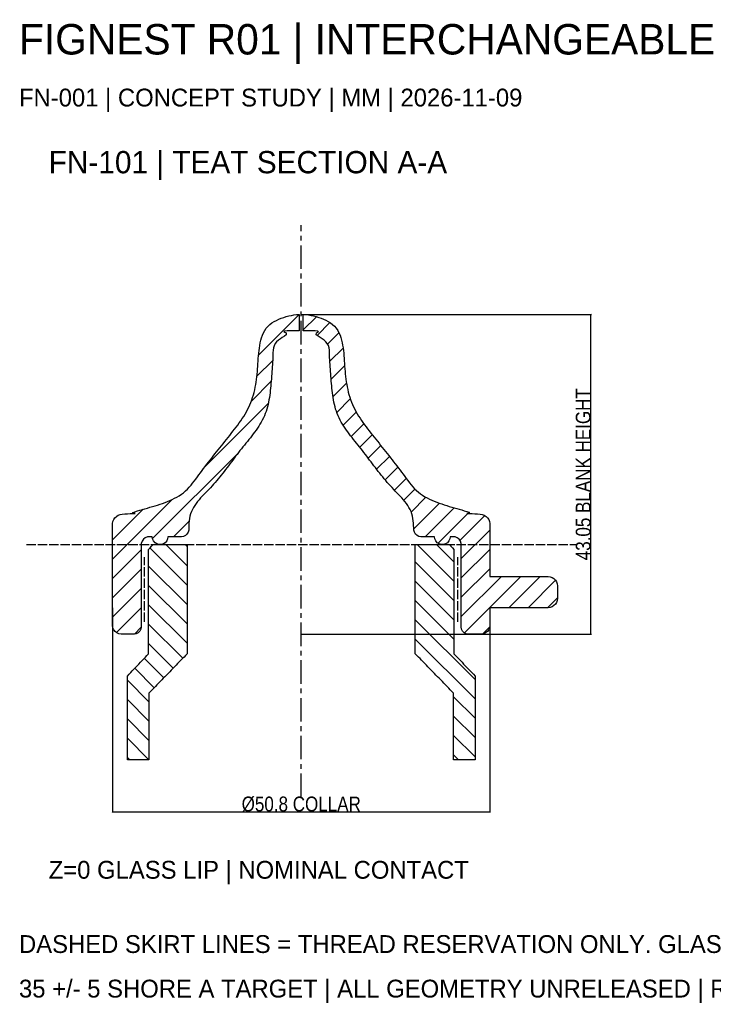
# Model space of a CAD drawing. Header units: millimetres. Extents: x -38 to 149, y -62 to 71.
# Tile 1 of 2: x -38 to 55, y -62 to 71. Entities that reach past the tile are written whole.
import ezdxf

# ---------------------------------------------------------------- set-up
doc = ezdxf.new("R2010")
doc.units = ezdxf.units.MM
doc.linetypes.add('CENTER', pattern=[5.08, 3.175, -0.635, 0.635, -0.635])
doc.linetypes.add('DASHED', pattern=[1.524, 1.27, -0.254])
for name, color, linetype in [('FN_CENTER', 8, 'Continuous'), ('FN_DATUM', 3, 'Continuous'), ('FN_DIMS', 7, 'Continuous'), ('FN_GLASS_REF', 4, 'Continuous'), ('FN_HATCH_GLASS', 4, 'Continuous'), ('FN_HATCH_RUBBER', 32, 'Continuous'), ('FN_NOTES', 7, 'Continuous'), ('FN_RUBBER', 32, 'Continuous'), ('FN_THREAD_HOLD', 6, 'Continuous')]:
    doc.layers.add(name, color=color, linetype=linetype)
doc.styles.add('OpenSansCondensed-Light', font='OpenSansCondensed-Light.ttf')
doc.dimstyles.new('EZ_M_25_H25_CM', dxfattribs={"dimtxt": 0.0625, "dimasz": 0.0625, "dimexe": 0.09375, "dimexo": 0.03125, "dimgap": 0.025, "dimtad": 1, "dimlfac": 100, "dimzin": 12, "dimdsep": 46, "dimtxsty": 'OpenSansCondensed-Light', "dimtsz": 0.03125, "dimcen": 2.5, "dimazin": 3, "dimtfac": 0.5, "dimtmove": 2, "dimatfit": 3})

msp = doc.modelspace()

# ---------------------------------------------------------------- hatches: boundary and pattern name
at = {"layer": 'FN_HATCH_GLASS'}
h = msp.add_hatch(dxfattribs=at)
h.set_pattern_fill('ANSI31', color=4, scale=0.58, angle=90)
h.paths.add_polyline_path([(-20.55, -0.65), (-20.35, -0.433), (-20.15, -0.217), (-19.95, 0), (-19.95, 0), (-19.643, 0), (-19.337, 0), (-19.03, 0), (-18.723, 0), (-18.417, 0), (-18.11, 0), (-17.803, 0), (-17.497, 0), (-17.19, 0), (-16.883, 0), (-16.577, 0), (-16.27, 0), (-15.963, 0), (-15.657, 0), (-15.35, 0), (-15.35, 0), (-15.35, -0.32), (-15.35, -0.639), (-15.35, -0.959), (-15.35, -1.278), (-15.35, -1.598), (-15.35, -1.917), (-15.35, -2.237), (-15.35, -2.557), (-15.35, -2.876), (-15.35, -3.196), (-15.35, -3.515), (-15.35, -3.835), (-15.35, -4.154), (-15.35, -4.474), (-15.35, -4.793), (-15.35, -5.113), (-15.35, -5.433), (-15.35, -5.752), (-15.35, -6.072), (-15.35, -6.391), (-15.35, -6.711), (-15.35, -7.03), (-15.35, -7.35), (-15.35, -7.67), (-15.35, -7.989), (-15.35, -8.309), (-15.35, -8.628), (-15.35, -8.948), (-15.35, -9.267), (-15.35, -9.587), (-15.35, -9.907), (-15.35, -10.226), (-15.35, -10.546), (-15.35, -10.865), (-15.35, -11.185), (-15.35, -11.504), (-15.35, -11.824), (-15.35, -12.143), (-15.35, -12.463), (-15.35, -12.783), (-15.35, -13.102), (-15.35, -13.422), (-15.35, -13.741), (-15.35, -14.061), (-15.35, -14.38), (-15.35, -14.7), (-15.35, -14.7), (-15.565, -14.921), (-15.779, -15.142), (-15.994, -15.363), (-16.208, -15.583), (-16.423, -15.804), (-16.637, -16.025), (-16.852, -16.246), (-17.067, -16.467), (-17.281, -16.688), (-17.496, -16.908), (-17.71, -17.129), (-17.925, -17.35), (-18.14, -17.571), (-18.354, -17.792), (-18.569, -18.013), (-18.783, -18.233), (-18.998, -18.454), (-19.213, -18.675), (-19.427, -18.896), (-19.642, -19.117), (-19.856, -19.338), (-20.071, -19.558), (-20.285, -19.779), (-20.5, -20), (-20.5, -20), (-20.5, -20.31), (-20.5, -20.621), (-20.5, -20.931), (-20.5, -21.241), (-20.5, -21.552), (-20.5, -21.862), (-20.5, -22.172), (-20.5, -22.483), (-20.5, -22.793), (-20.5, -23.103), (-20.5, -23.414), (-20.5, -23.724), (-20.5, -24.034), (-20.5, -24.345), (-20.5, -24.655), (-20.5, -24.966), (-20.5, -25.276), (-20.5, -25.586), (-20.5, -25.897), (-20.5, -26.207), (-20.5, -26.517), (-20.5, -26.828), (-20.5, -27.138), (-20.5, -27.448), (-20.5, -27.759), (-20.5, -28.069), (-20.5, -28.379), (-20.5, -28.69), (-20.5, -29), (-20.5, -29), (-20.79, -29), (-21.08, -29), (-21.37, -29), (-21.66, -29), (-21.95, -29), (-22.24, -29), (-22.53, -29), (-22.82, -29), (-23.11, -29), (-23.4, -29), (-23.4, -29), (-23.4, -28.686), (-23.4, -28.372), (-23.4, -28.058), (-23.4, -27.744), (-23.4, -27.431), (-23.4, -27.117), (-23.4, -26.803), (-23.4, -26.489), (-23.4, -26.175), (-23.4, -25.861), (-23.4, -25.547), (-23.4, -25.233), (-23.4, -24.919), (-23.4, -24.606), (-23.4, -24.292), (-23.4, -23.978), (-23.4, -23.664), (-23.4, -23.35), (-23.4, -23.036), (-23.4, -22.722), (-23.4, -22.408), (-23.4, -22.094), (-23.4, -21.781), (-23.4, -21.467), (-23.4, -21.153), (-23.4, -20.839), (-23.4, -20.525), (-23.4, -20.211), (-23.4, -19.897), (-23.4, -19.583), (-23.4, -19.269), (-23.4, -18.956), (-23.4, -18.642), (-23.4, -18.328), (-23.4, -18.014), (-23.4, -17.7), (-23.4, -17.7), (-23.181, -17.469), (-22.962, -17.238), (-22.742, -17.008), (-22.523, -16.777), (-22.304, -16.546), (-22.085, -16.315), (-21.865, -16.085), (-21.646, -15.854), (-21.427, -15.623), (-21.208, -15.392), (-20.988, -15.162), (-20.769, -14.931), (-20.55, -14.7), (-20.55, -14.7), (-20.55, -14.381), (-20.55, -14.061), (-20.55, -13.742), (-20.55, -13.423), (-20.55, -13.103), (-20.55, -12.784), (-20.55, -12.465), (-20.55, -12.145), (-20.55, -11.826), (-20.55, -11.507), (-20.55, -11.187), (-20.55, -10.868), (-20.55, -10.549), (-20.55, -10.23), (-20.55, -9.91), (-20.55, -9.591), (-20.55, -9.272), (-20.55, -8.952), (-20.55, -8.633), (-20.55, -8.314), (-20.55, -7.994), (-20.55, -7.675), (-20.55, -7.356), (-20.55, -7.036), (-20.55, -6.717), (-20.55, -6.398), (-20.55, -6.078), (-20.55, -5.759), (-20.55, -5.44), (-20.55, -5.12), (-20.55, -4.801), (-20.55, -4.482), (-20.55, -4.162), (-20.55, -3.843), (-20.55, -3.524), (-20.55, -3.205), (-20.55, -2.885), (-20.55, -2.566), (-20.55, -2.247), (-20.55, -1.927), (-20.55, -1.608), (-20.55, -1.289), (-20.55, -0.969), (-20.55, -0.65)])
h = msp.add_hatch(dxfattribs=at)
h.set_pattern_fill('ANSI31', color=4, scale=0.58, angle=90)
h.paths.add_polyline_path([(15.35, 0), (15.657, 0), (15.963, 0), (16.27, 0), (16.577, 0), (16.883, 0), (17.19, 0), (17.497, 0), (17.803, 0), (18.11, 0), (18.417, 0), (18.723, 0), (19.03, 0), (19.337, 0), (19.643, 0), (19.95, 0), (19.95, 0), (20.15, -0.217), (20.35, -0.433), (20.55, -0.65), (20.55, -0.65), (20.55, -0.969), (20.55, -1.289), (20.55, -1.608), (20.55, -1.927), (20.55, -2.247), (20.55, -2.566), (20.55, -2.885), (20.55, -3.205), (20.55, -3.524), (20.55, -3.843), (20.55, -4.162), (20.55, -4.482), (20.55, -4.801), (20.55, -5.12), (20.55, -5.44), (20.55, -5.759), (20.55, -6.078), (20.55, -6.398), (20.55, -6.717), (20.55, -7.036), (20.55, -7.356), (20.55, -7.675), (20.55, -7.994), (20.55, -8.314), (20.55, -8.633), (20.55, -8.952), (20.55, -9.272), (20.55, -9.591), (20.55, -9.91), (20.55, -10.23), (20.55, -10.549), (20.55, -10.868), (20.55, -11.187), (20.55, -11.507), (20.55, -11.826), (20.55, -12.145), (20.55, -12.465), (20.55, -12.784), (20.55, -13.103), (20.55, -13.423), (20.55, -13.742), (20.55, -14.061), (20.55, -14.381), (20.55, -14.7), (20.55, -14.7), (20.769, -14.931), (20.988, -15.162), (21.208, -15.392), (21.427, -15.623), (21.646, -15.854), (21.865, -16.085), (22.085, -16.315), (22.304, -16.546), (22.523, -16.777), (22.742, -17.008), (22.962, -17.238), (23.181, -17.469), (23.4, -17.7), (23.4, -17.7), (23.4, -18.014), (23.4, -18.328), (23.4, -18.642), (23.4, -18.956), (23.4, -19.269), (23.4, -19.583), (23.4, -19.897), (23.4, -20.211), (23.4, -20.525), (23.4, -20.839), (23.4, -21.153), (23.4, -21.467), (23.4, -21.781), (23.4, -22.094), (23.4, -22.408), (23.4, -22.722), (23.4, -23.036), (23.4, -23.35), (23.4, -23.664), (23.4, -23.978), (23.4, -24.292), (23.4, -24.606), (23.4, -24.919), (23.4, -25.233), (23.4, -25.547), (23.4, -25.861), (23.4, -26.175), (23.4, -26.489), (23.4, -26.803), (23.4, -27.117), (23.4, -27.431), (23.4, -27.744), (23.4, -28.058), (23.4, -28.372), (23.4, -28.686), (23.4, -29), (23.4, -29), (23.11, -29), (22.82, -29), (22.53, -29), (22.24, -29), (21.95, -29), (21.66, -29), (21.37, -29), (21.08, -29), (20.79, -29), (20.5, -29), (20.5, -29), (20.5, -28.69), (20.5, -28.379), (20.5, -28.069), (20.5, -27.759), (20.5, -27.448), (20.5, -27.138), (20.5, -26.828), (20.5, -26.517), (20.5, -26.207), (20.5, -25.897), (20.5, -25.586), (20.5, -25.276), (20.5, -24.966), (20.5, -24.655), (20.5, -24.345), (20.5, -24.034), (20.5, -23.724), (20.5, -23.414), (20.5, -23.103), (20.5, -22.793), (20.5, -22.483), (20.5, -22.172), (20.5, -21.862), (20.5, -21.552), (20.5, -21.241), (20.5, -20.931), (20.5, -20.621), (20.5, -20.31), (20.5, -20), (20.5, -20), (20.285, -19.779), (20.071, -19.558), (19.856, -19.338), (19.642, -19.117), (19.427, -18.896), (19.212, -18.675), (18.998, -18.454), (18.783, -18.233), (18.569, -18.013), (18.354, -17.792), (18.14, -17.571), (17.925, -17.35), (17.71, -17.129), (17.496, -16.908), (17.281, -16.688), (17.067, -16.467), (16.852, -16.246), (16.637, -16.025), (16.423, -15.804), (16.208, -15.583), (15.994, -15.363), (15.779, -15.142), (15.565, -14.921), (15.35, -14.7), (15.35, -14.7), (15.35, -14.38), (15.35, -14.061), (15.35, -13.741), (15.35, -13.422), (15.35, -13.102), (15.35, -12.783), (15.35, -12.463), (15.35, -12.143), (15.35, -11.824), (15.35, -11.504), (15.35, -11.185), (15.35, -10.865), (15.35, -10.546), (15.35, -10.226), (15.35, -9.907), (15.35, -9.587), (15.35, -9.267), (15.35, -8.948), (15.35, -8.628), (15.35, -8.309), (15.35, -7.989), (15.35, -7.67), (15.35, -7.35), (15.35, -7.03), (15.35, -6.711), (15.35, -6.391), (15.35, -6.072), (15.35, -5.752), (15.35, -5.433), (15.35, -5.113), (15.35, -4.793), (15.35, -4.474), (15.35, -4.154), (15.35, -3.835), (15.35, -3.515), (15.35, -3.196), (15.35, -2.876), (15.35, -2.557), (15.35, -2.237), (15.35, -1.917), (15.35, -1.598), (15.35, -1.278), (15.35, -0.959), (15.35, -0.639), (15.35, -0.32), (15.35, 0)])
at = {"layer": 'FN_HATCH_RUBBER'}
h = msp.add_hatch(dxfattribs=at)
h.set_pattern_fill('ANSI31', color=32, scale=0.58)
h.paths.add_polyline_path([(-24.1, 4.1), (-23.746, 4.121), (-23.392, 4.142), (-23.038, 4.163), (-22.686, 4.182), (-22.337, 4.205), (-22.511, 4.2), (-22.734, 4.295), (-22.404, 4.425), (-22.065, 4.53), (-21.726, 4.63), (-21.385, 4.727), (-21.044, 4.823), (-20.703, 4.92), (-20.363, 5.018), (-20.023, 5.118), (-19.684, 5.22), (-19.346, 5.324), (-19.009, 5.433), (-18.673, 5.546), (-18.34, 5.665), (-18.009, 5.792), (-17.682, 5.928), (-17.359, 6.074), (-17.042, 6.23), (-16.731, 6.399), (-16.427, 6.582), (-16.133, 6.778), (-15.849, 6.99), (-15.577, 7.217), (-15.318, 7.458), (-15.072, 7.713), (-14.84, 7.98), (-14.618, 8.256), (-14.404, 8.538), (-14.195, 8.824), (-13.987, 9.111), (-13.778, 9.396), (-13.566, 9.681), (-13.354, 9.964), (-13.14, 10.246), (-12.925, 10.527), (-12.709, 10.808), (-12.491, 11.087), (-12.274, 11.367), (-12.055, 11.645), (-11.836, 11.924), (-11.617, 12.201), (-11.397, 12.479), (-11.177, 12.756), (-10.956, 13.034), (-10.736, 13.311), (-10.515, 13.588), (-10.294, 13.865), (-10.074, 14.142), (-9.854, 14.419), (-9.633, 14.696), (-9.414, 14.974), (-9.195, 15.252), (-8.978, 15.532), (-8.763, 15.814), (-8.551, 16.098), (-8.343, 16.384), (-8.14, 16.674), (-7.942, 16.968), (-7.75, 17.265), (-7.565, 17.567), (-7.388, 17.874), (-7.22, 18.186), (-7.062, 18.502), (-6.915, 18.824), (-6.779, 19.151), (-6.655, 19.483), (-6.543, 19.819), (-6.441, 20.158), (-6.349, 20.5), (-6.266, 20.844), (-6.193, 21.191), (-6.127, 21.539), (-6.069, 21.888), (-6.018, 22.239), (-5.974, 22.59), (-5.935, 22.942), (-5.903, 23.294), (-5.874, 23.647), (-5.849, 24.001), (-5.825, 24.354), (-5.802, 24.707), (-5.777, 25.06), (-5.748, 25.413), (-5.716, 25.766), (-5.677, 26.118), (-5.632, 26.469), (-5.578, 26.819), (-5.513, 27.167), (-5.435, 27.513), (-5.341, 27.854), (-5.226, 28.189), (-5.088, 28.515), (-4.922, 28.828), (-4.725, 29.122), (-4.496, 29.391), (-4.236, 29.631), (-3.952, 29.844), (-3.652, 30.031), (-3.339, 30.196), (-3.017, 30.343), (-2.688, 30.474), (-2.354, 30.593), (-2.016, 30.699), (-1.674, 30.792), (-1.329, 30.869), (-0.98, 30.929), (-0.628, 30.971), (-0.275, 30.995), (-0.275, 30.995), (-0.275, 30.678), (-0.275, 30.362), (-0.275, 30.045), (-0.275, 29.729), (-0.275, 29.413), (-0.275, 29.096), (-0.275, 28.78), (-0.275, 28.78), (-0.595, 28.779), (-0.913, 28.778), (-1.236, 28.775), (-1.556, 28.771), (-1.892, 28.763), (-2.209, 28.746), (-2.329, 28.645), (-2.033, 28.51), (-2.02, 28.253), (-2.275, 28.059), (-2.545, 27.888), (-2.814, 27.716), (-3.074, 27.531), (-3.313, 27.319), (-3.51, 27.068), (-3.654, 26.784), (-3.745, 26.478), (-3.793, 26.163), (-3.812, 25.844), (-3.819, 25.525), (-3.828, 25.206), (-3.841, 24.887), (-3.857, 24.568), (-3.876, 24.25), (-3.897, 23.931), (-3.921, 23.613), (-3.946, 23.295), (-3.972, 22.977), (-3.999, 22.659), (-4.025, 22.34), (-4.051, 22.022), (-4.077, 21.704), (-4.105, 21.386), (-4.134, 21.068), (-4.167, 20.751), (-4.203, 20.434), (-4.244, 20.117), (-4.29, 19.801), (-4.343, 19.487), (-4.403, 19.173), (-4.471, 18.861), (-4.548, 18.552), (-4.635, 18.244), (-4.733, 17.941), (-4.843, 17.641), (-4.966, 17.346), (-5.099, 17.056), (-5.244, 16.772), (-5.397, 16.492), (-5.559, 16.217), (-5.728, 15.946), (-5.904, 15.68), (-6.086, 15.417), (-6.272, 15.158), (-6.462, 14.902), (-6.656, 14.648), (-6.852, 14.396), (-7.05, 14.146), (-7.25, 13.897), (-7.45, 13.648), (-7.65, 13.4), (-7.85, 13.151), (-8.049, 12.901), (-8.246, 12.65), (-8.442, 12.398), (-8.636, 12.145), (-8.829, 11.89), (-9.021, 11.636), (-9.213, 11.381), (-9.405, 11.126), (-9.597, 10.87), (-9.789, 10.616), (-9.982, 10.361), (-10.176, 10.108), (-10.371, 9.855), (-10.568, 9.604), (-10.767, 9.354), (-10.967, 9.106), (-11.17, 8.859), (-11.375, 8.615), (-11.583, 8.373), (-11.794, 8.133), (-12.008, 7.897), (-12.226, 7.663), (-12.446, 7.432), (-12.668, 7.202), (-12.89, 6.973), (-13.112, 6.744), (-13.331, 6.512), (-13.547, 6.276), (-13.757, 6.036), (-13.961, 5.791), (-14.155, 5.537), (-14.338, 5.276), (-14.506, 5.005), (-14.657, 4.723), (-14.787, 4.432), (-14.894, 4.131), (-14.977, 3.823), (-15.041, 3.51), (-15.087, 3.195), (-15.118, 2.877), (-15.137, 2.558), (-15.147, 2.239), (-15.15, 1.92), (-15.15, 1.92), (-15.234, 1.651), (-15.385, 1.414), (-15.593, 1.224), (-15.844, 1.095), (-16.119, 1.036), (-16.4, 1.05), (-16.4, 1.05), (-16.71, 1.05), (-17.02, 1.05), (-17.33, 1.05), (-17.64, 1.05), (-17.95, 1.05), (-17.95, 1.05), (-17.993, 0.754), (-18.117, 0.482), (-18.312, 0.256), (-18.564, 0.095), (-18.851, 0.011), (-19.149, 0.011), (-19.436, 0.095), (-19.688, 0.256), (-19.883, 0.482), (-20.007, 0.754), (-20.05, 1.05), (-20.05, 1.05), (-20.225, 1.05), (-20.4, 1.05), (-20.4, 1.05), (-20.711, 1.021), (-21.002, 0.905), (-21.248, 0.712), (-21.43, 0.458), (-21.534, 0.162), (-21.55, -0.15), (-21.55, -0.15), (-21.55, -0.463), (-21.55, -0.776), (-21.55, -1.089), (-21.55, -1.401), (-21.55, -1.714), (-21.55, -2.027), (-21.55, -2.34), (-21.55, -2.653), (-21.55, -2.966), (-21.55, -3.279), (-21.55, -3.591), (-21.55, -3.904), (-21.55, -4.217), (-21.55, -4.53), (-21.55, -4.843), (-21.55, -5.156), (-21.55, -5.469), (-21.55, -5.781), (-21.55, -6.094), (-21.55, -6.407), (-21.55, -6.72), (-21.55, -7.033), (-21.55, -7.346), (-21.55, -7.659), (-21.55, -7.971), (-21.55, -8.284), (-21.55, -8.597), (-21.55, -8.91), (-21.55, -9.223), (-21.55, -9.536), (-21.55, -9.849), (-21.55, -10.161), (-21.55, -10.474), (-21.55, -10.787), (-21.55, -11.1), (-21.55, -11.1), (-21.596, -11.394), (-21.731, -11.659), (-21.941, -11.869), (-22.206, -12.004), (-22.5, -12.05), (-22.5, -12.05), (-22.792, -12.05), (-23.083, -12.05), (-23.375, -12.05), (-23.667, -12.05), (-23.958, -12.05), (-24.25, -12.05), (-24.25, -12.05), (-24.548, -12.011), (-24.825, -11.896), (-25.063, -11.713), (-25.246, -11.475), (-25.361, -11.198), (-25.4, -10.9), (-25.4, -10.9), (-25.4, -10.587), (-25.4, -10.274), (-25.4, -9.962), (-25.4, -9.649), (-25.4, -9.336), (-25.4, -9.023), (-25.4, -8.71), (-25.4, -8.398), (-25.4, -8.085), (-25.4, -7.772), (-25.4, -7.459), (-25.4, -7.147), (-25.4, -6.834), (-25.4, -6.521), (-25.4, -6.208), (-25.4, -5.895), (-25.4, -5.583), (-25.4, -5.27), (-25.4, -4.957), (-25.4, -4.644), (-25.4, -4.331), (-25.4, -4.019), (-25.4, -3.706), (-25.4, -3.393), (-25.4, -3.08), (-25.4, -2.767), (-25.4, -2.455), (-25.4, -2.142), (-25.4, -1.829), (-25.4, -1.516), (-25.4, -1.203), (-25.4, -0.891), (-25.4, -0.578), (-25.4, -0.265), (-25.4, 0.048), (-25.4, 0.36), (-25.4, 0.673), (-25.4, 0.986), (-25.4, 1.299), (-25.4, 1.612), (-25.4, 1.924), (-25.4, 2.237), (-25.4, 2.55), (-25.4, 2.55), (-25.402, 2.832), (-25.348, 3.109), (-25.239, 3.369), (-25.081, 3.602), (-24.879, 3.799), (-24.641, 3.951), (-24.378, 4.053), (-24.1, 4.1)])
h = msp.add_hatch(dxfattribs=at)
h.set_pattern_fill('ANSI31', color=32, scale=0.58)
h.paths.add_polyline_path([(0.275, 28.78), (0.275, 29.096), (0.275, 29.413), (0.275, 29.729), (0.275, 30.045), (0.275, 30.362), (0.275, 30.678), (0.275, 30.995), (0.275, 30.995), (0.627, 30.971), (0.978, 30.929), (1.326, 30.87), (1.67, 30.793), (2.011, 30.701), (2.348, 30.595), (2.68, 30.477), (3.009, 30.347), (3.33, 30.201), (3.642, 30.036), (3.942, 29.85), (4.226, 29.64), (4.486, 29.401), (4.716, 29.134), (4.914, 28.842), (5.081, 28.531), (5.22, 28.206), (5.335, 27.873), (5.43, 27.533), (5.509, 27.189), (5.574, 26.842), (5.628, 26.493), (5.674, 26.143), (5.713, 25.792), (5.746, 25.44), (5.775, 25.088), (5.8, 24.736), (5.823, 24.384), (5.847, 24.032), (5.872, 23.68), (5.9, 23.328), (5.932, 22.976), (5.97, 22.625), (6.013, 22.275), (6.063, 21.925), (6.12, 21.577), (6.185, 21.23), (6.258, 20.884), (6.339, 20.541), (6.429, 20.2), (6.529, 19.861), (6.64, 19.526), (6.762, 19.195), (6.896, 18.868), (7.041, 18.546), (7.197, 18.23), (7.363, 17.918), (7.539, 17.612), (7.722, 17.31), (7.912, 17.013), (8.109, 16.719), (8.311, 16.43), (8.518, 16.144), (8.728, 15.86), (8.942, 15.579), (9.158, 15.3), (9.376, 15.022), (9.594, 14.745), (9.814, 14.469), (10.034, 14.192), (10.253, 13.916), (10.473, 13.64), (10.693, 13.364), (10.913, 13.088), (11.133, 12.811), (11.353, 12.535), (11.572, 12.258), (11.791, 11.981), (12.009, 11.704), (12.227, 11.426), (12.444, 11.148), (12.661, 10.869), (12.877, 10.59), (13.092, 10.309), (13.305, 10.028), (13.517, 9.746), (13.728, 9.463), (13.937, 9.178), (14.145, 8.893), (14.353, 8.608), (14.564, 8.325), (14.783, 8.048), (15.012, 7.78), (15.254, 7.522), (15.508, 7.278), (15.776, 7.048), (16.056, 6.833), (16.347, 6.633), (16.647, 6.448), (16.955, 6.276), (17.27, 6.116), (17.59, 5.968), (17.916, 5.83), (18.244, 5.701), (18.576, 5.58), (18.91, 5.465), (19.246, 5.356), (19.583, 5.251), (19.921, 5.148), (20.26, 5.048), (20.599, 4.95), (20.939, 4.853), (21.279, 4.757), (21.619, 4.66), (21.957, 4.562), (22.296, 4.46), (22.631, 4.343), (22.632, 4.204), (22.306, 4.203), (22.68, 4.183), (23.017, 4.164), (23.376, 4.143), (23.715, 4.123), (24.1, 4.1), (24.1, 4.1), (24.378, 4.053), (24.641, 3.951), (24.879, 3.799), (25.081, 3.602), (25.239, 3.369), (25.348, 3.109), (25.402, 2.832), (25.4, 2.55), (25.4, 2.55), (25.4, 2.239), (25.4, 1.927), (25.4, 1.616), (25.4, 1.305), (25.4, 0.993), (25.4, 0.682), (25.4, 0.37), (25.4, 0.059), (25.4, -0.252), (25.4, -0.564), (25.4, -0.875), (25.4, -1.186), (25.4, -1.498), (25.4, -1.809), (25.4, -2.12), (25.4, -2.432), (25.4, -2.743), (25.4, -3.055), (25.4, -3.366), (25.4, -3.677), (25.4, -3.989), (25.4, -4.3), (25.4, -4.3), (25.714, -4.3), (26.028, -4.3), (26.342, -4.3), (26.656, -4.3), (26.97, -4.3), (27.284, -4.3), (27.598, -4.3), (27.912, -4.3), (28.226, -4.3), (28.54, -4.3), (28.854, -4.3), (29.168, -4.3), (29.482, -4.3), (29.796, -4.3), (30.11, -4.3), (30.424, -4.3), (30.738, -4.3), (31.052, -4.3), (31.366, -4.3), (31.68, -4.3), (31.994, -4.3), (32.308, -4.3), (32.622, -4.3), (32.936, -4.3), (33.25, -4.3), (33.25, -4.3), (33.528, -4.331), (33.792, -4.424), (34.029, -4.573), (34.227, -4.771), (34.376, -5.008), (34.469, -5.272), (34.5, -5.55), (34.5, -5.55), (34.5, -5.833), (34.5, -6.117), (34.5, -6.4), (34.5, -6.683), (34.5, -6.967), (34.5, -7.25), (34.5, -7.25), (34.469, -7.528), (34.376, -7.792), (34.227, -8.029), (34.029, -8.227), (33.792, -8.376), (33.528, -8.469), (33.25, -8.5), (33.25, -8.5), (32.936, -8.5), (32.622, -8.5), (32.308, -8.5), (31.994, -8.5), (31.68, -8.5), (31.366, -8.5), (31.052, -8.5), (30.738, -8.5), (30.424, -8.5), (30.11, -8.5), (29.796, -8.5), (29.482, -8.5), (29.168, -8.5), (28.854, -8.5), (28.54, -8.5), (28.226, -8.5), (27.912, -8.5), (27.598, -8.5), (27.284, -8.5), (26.97, -8.5), (26.656, -8.5), (26.342, -8.5), (26.028, -8.5), (25.714, -8.5), (25.4, -8.5), (25.4, -8.5), (25.4, -8.8), (25.4, -9.1), (25.4, -9.4), (25.4, -9.7), (25.4, -10), (25.4, -10.3), (25.4, -10.6), (25.4, -10.9), (25.4, -10.9), (25.361, -11.198), (25.246, -11.475), (25.063, -11.713), (24.825, -11.896), (24.548, -12.011), (24.25, -12.05), (24.25, -12.05), (23.958, -12.05), (23.667, -12.05), (23.375, -12.05), (23.083, -12.05), (22.792, -12.05), (22.5, -12.05), (22.5, -12.05), (22.206, -12.004), (21.941, -11.869), (21.731, -11.659), (21.596, -11.394), (21.55, -11.1), (21.55, -11.1), (21.55, -10.787), (21.55, -10.474), (21.55, -10.161), (21.55, -9.849), (21.55, -9.536), (21.55, -9.223), (21.55, -8.91), (21.55, -8.597), (21.55, -8.284), (21.55, -7.971), (21.55, -7.659), (21.55, -7.346), (21.55, -7.033), (21.55, -6.72), (21.55, -6.407), (21.55, -6.094), (21.55, -5.781), (21.55, -5.469), (21.55, -5.156), (21.55, -4.843), (21.55, -4.53), (21.55, -4.217), (21.55, -3.904), (21.55, -3.591), (21.55, -3.279), (21.55, -2.966), (21.55, -2.653), (21.55, -2.34), (21.55, -2.027), (21.55, -1.714), (21.55, -1.401), (21.55, -1.089), (21.55, -0.776), (21.55, -0.463), (21.55, -0.15), (21.55, -0.15), (21.534, 0.162), (21.43, 0.458), (21.248, 0.712), (21.002, 0.905), (20.711, 1.021), (20.4, 1.05), (20.4, 1.05), (20.225, 1.05), (20.05, 1.05), (20.05, 1.05), (20.007, 0.754), (19.883, 0.482), (19.688, 0.256), (19.436, 0.095), (19.149, 0.011), (18.851, 0.011), (18.564, 0.095), (18.312, 0.256), (18.117, 0.482), (17.993, 0.754), (17.95, 1.05), (17.95, 1.05), (17.64, 1.05), (17.33, 1.05), (17.02, 1.05), (16.71, 1.05), (16.4, 1.05), (16.4, 1.05), (16.119, 1.036), (15.844, 1.095), (15.593, 1.224), (15.385, 1.414), (15.234, 1.651), (15.15, 1.92), (15.15, 1.92), (15.147, 2.239), (15.137, 2.559), (15.118, 2.877), (15.087, 3.195), (15.041, 3.511), (14.977, 3.824), (14.893, 4.132), (14.787, 4.432), (14.657, 4.724), (14.506, 5.005), (14.338, 5.276), (14.155, 5.538), (13.96, 5.791), (13.757, 6.037), (13.546, 6.277), (13.33, 6.513), (13.111, 6.745), (12.889, 6.974), (12.667, 7.203), (12.445, 7.433), (12.225, 7.664), (12.007, 7.898), (11.793, 8.135), (11.582, 8.374), (11.374, 8.616), (11.169, 8.861), (10.966, 9.107), (10.765, 9.356), (10.567, 9.606), (10.37, 9.857), (10.175, 10.11), (9.981, 10.363), (9.788, 10.618), (9.595, 10.873), (9.403, 11.128), (9.212, 11.383), (9.02, 11.638), (8.827, 11.893), (8.634, 12.147), (8.44, 12.4), (8.244, 12.653), (8.047, 12.904), (7.848, 13.154), (7.648, 13.403), (7.448, 13.651), (7.248, 13.9), (7.048, 14.149), (6.85, 14.399), (6.653, 14.651), (6.46, 14.905), (6.27, 15.161), (6.083, 15.421), (5.902, 15.683), (5.726, 15.95), (5.557, 16.221), (5.395, 16.496), (5.242, 16.776), (5.097, 17.061), (4.964, 17.351), (4.842, 17.646), (4.732, 17.945), (4.634, 18.249), (4.547, 18.556), (4.47, 18.866), (4.402, 19.178), (4.342, 19.492), (4.29, 19.807), (4.243, 20.123), (4.203, 20.439), (4.166, 20.756), (4.134, 21.074), (4.104, 21.392), (4.077, 21.71), (4.05, 22.028), (4.024, 22.346), (3.998, 22.665), (3.972, 22.983), (3.946, 23.301), (3.921, 23.619), (3.897, 23.938), (3.875, 24.256), (3.856, 24.575), (3.84, 24.894), (3.828, 25.213), (3.819, 25.532), (3.812, 25.851), (3.792, 26.17), (3.744, 26.485), (3.652, 26.79), (3.506, 27.074), (3.308, 27.323), (3.069, 27.535), (2.808, 27.72), (2.538, 27.892), (2.268, 28.063), (2.015, 28.257), (2.039, 28.513), (2.331, 28.646), (2.193, 28.748), (1.878, 28.763), (1.557, 28.771), (1.252, 28.775), (0.921, 28.778), (0.616, 28.779), (0.275, 28.78)])

# ---------------------------------------------------------------- linework, layer by layer
at = {"layer": 'FN_CENTER', "linetype": 'CENTER'}
msp.add_line((0, -34), (0, 43), dxfattribs=at)
at = {"layer": 'FN_DATUM', "linetype": 'DASHED'}
msp.add_line((-37, 0), (37, 0), dxfattribs=at)
at = {"layer": 'FN_GLASS_REF'}
for points in [[(-20.55, -0.65), (-20.35, -0.433), (-20.15, -0.217), (-19.95, 0), (-19.95, 0), (-19.643, 0), (-19.337, 0), (-19.03, 0), (-18.723, 0), (-18.417, 0), (-18.11, 0), (-17.803, 0), (-17.497, 0), (-17.19, 0), (-16.883, 0), (-16.577, 0), (-16.27, 0), (-15.963, 0), (-15.657, 0), (-15.35, 0), (-15.35, 0), (-15.35, -0.32), (-15.35, -0.639), (-15.35, -0.959), (-15.35, -1.278), (-15.35, -1.598), (-15.35, -1.917), (-15.35, -2.237), (-15.35, -2.557), (-15.35, -2.876), (-15.35, -3.196), (-15.35, -3.515), (-15.35, -3.835), (-15.35, -4.154), (-15.35, -4.474), (-15.35, -4.793), (-15.35, -5.113), (-15.35, -5.433), (-15.35, -5.752), (-15.35, -6.072), (-15.35, -6.391), (-15.35, -6.711), (-15.35, -7.03), (-15.35, -7.35), (-15.35, -7.67), (-15.35, -7.989), (-15.35, -8.309), (-15.35, -8.628), (-15.35, -8.948), (-15.35, -9.267), (-15.35, -9.587), (-15.35, -9.907), (-15.35, -10.226), (-15.35, -10.546), (-15.35, -10.865), (-15.35, -11.185), (-15.35, -11.504), (-15.35, -11.824), (-15.35, -12.143), (-15.35, -12.463), (-15.35, -12.783), (-15.35, -13.102), (-15.35, -13.422), (-15.35, -13.741), (-15.35, -14.061), (-15.35, -14.38), (-15.35, -14.7), (-15.35, -14.7), (-15.565, -14.921), (-15.779, -15.142), (-15.994, -15.363), (-16.208, -15.583), (-16.423, -15.804), (-16.637, -16.025), (-16.852, -16.246), (-17.067, -16.467), (-17.281, -16.688), (-17.496, -16.908), (-17.71, -17.129), (-17.925, -17.35), (-18.14, -17.571), (-18.354, -17.792), (-18.569, -18.013), (-18.783, -18.233), (-18.998, -18.454), (-19.213, -18.675), (-19.427, -18.896), (-19.642, -19.117), (-19.856, -19.338), (-20.071, -19.558), (-20.285, -19.779), (-20.5, -20), (-20.5, -20), (-20.5, -20.31), (-20.5, -20.621), (-20.5, -20.931), (-20.5, -21.241), (-20.5, -21.552), (-20.5, -21.862), (-20.5, -22.172), (-20.5, -22.483), (-20.5, -22.793), (-20.5, -23.103), (-20.5, -23.414), (-20.5, -23.724), (-20.5, -24.034), (-20.5, -24.345), (-20.5, -24.655), (-20.5, -24.966), (-20.5, -25.276), (-20.5, -25.586), (-20.5, -25.897), (-20.5, -26.207), (-20.5, -26.517), (-20.5, -26.828), (-20.5, -27.138), (-20.5, -27.448), (-20.5, -27.759), (-20.5, -28.069), (-20.5, -28.379), (-20.5, -28.69), (-20.5, -29), (-20.5, -29), (-20.79, -29), (-21.08, -29), (-21.37, -29), (-21.66, -29), (-21.95, -29), (-22.24, -29), (-22.53, -29), (-22.82, -29), (-23.11, -29), (-23.4, -29), (-23.4, -29), (-23.4, -28.686), (-23.4, -28.372), (-23.4, -28.058), (-23.4, -27.744), (-23.4, -27.431), (-23.4, -27.117), (-23.4, -26.803), (-23.4, -26.489), (-23.4, -26.175), (-23.4, -25.861), (-23.4, -25.547), (-23.4, -25.233), (-23.4, -24.919), (-23.4, -24.606), (-23.4, -24.292), (-23.4, -23.978), (-23.4, -23.664), (-23.4, -23.35), (-23.4, -23.036), (-23.4, -22.722), (-23.4, -22.408), (-23.4, -22.094), (-23.4, -21.781), (-23.4, -21.467), (-23.4, -21.153), (-23.4, -20.839), (-23.4, -20.525), (-23.4, -20.211), (-23.4, -19.897), (-23.4, -19.583), (-23.4, -19.269), (-23.4, -18.956), (-23.4, -18.642), (-23.4, -18.328), (-23.4, -18.014), (-23.4, -17.7), (-23.4, -17.7), (-23.181, -17.469), (-22.962, -17.238), (-22.742, -17.008), (-22.523, -16.777), (-22.304, -16.546), (-22.085, -16.315), (-21.865, -16.085), (-21.646, -15.854), (-21.427, -15.623), (-21.208, -15.392), (-20.988, -15.162), (-20.769, -14.931), (-20.55, -14.7), (-20.55, -14.7), (-20.55, -14.381), (-20.55, -14.061), (-20.55, -13.742), (-20.55, -13.423), (-20.55, -13.103), (-20.55, -12.784), (-20.55, -12.465), (-20.55, -12.145), (-20.55, -11.826), (-20.55, -11.507), (-20.55, -11.187), (-20.55, -10.868), (-20.55, -10.549), (-20.55, -10.23), (-20.55, -9.91), (-20.55, -9.591), (-20.55, -9.272), (-20.55, -8.952), (-20.55, -8.633), (-20.55, -8.314), (-20.55, -7.994), (-20.55, -7.675), (-20.55, -7.356), (-20.55, -7.036), (-20.55, -6.717), (-20.55, -6.398), (-20.55, -6.078), (-20.55, -5.759), (-20.55, -5.44), (-20.55, -5.12), (-20.55, -4.801), (-20.55, -4.482), (-20.55, -4.162), (-20.55, -3.843), (-20.55, -3.524), (-20.55, -3.205), (-20.55, -2.885), (-20.55, -2.566), (-20.55, -2.247), (-20.55, -1.927), (-20.55, -1.608), (-20.55, -1.289), (-20.55, -0.969), (-20.55, -0.65)], [(15.35, 0), (15.657, 0), (15.963, 0), (16.27, 0), (16.577, 0), (16.883, 0), (17.19, 0), (17.497, 0), (17.803, 0), (18.11, 0), (18.417, 0), (18.723, 0), (19.03, 0), (19.337, 0), (19.643, 0), (19.95, 0), (19.95, 0), (20.15, -0.217), (20.35, -0.433), (20.55, -0.65), (20.55, -0.65), (20.55, -0.969), (20.55, -1.289), (20.55, -1.608), (20.55, -1.927), (20.55, -2.247), (20.55, -2.566), (20.55, -2.885), (20.55, -3.205), (20.55, -3.524), (20.55, -3.843), (20.55, -4.162), (20.55, -4.482), (20.55, -4.801), (20.55, -5.12), (20.55, -5.44), (20.55, -5.759), (20.55, -6.078), (20.55, -6.398), (20.55, -6.717), (20.55, -7.036), (20.55, -7.356), (20.55, -7.675), (20.55, -7.994), (20.55, -8.314), (20.55, -8.633), (20.55, -8.952), (20.55, -9.272), (20.55, -9.591), (20.55, -9.91), (20.55, -10.23), (20.55, -10.549), (20.55, -10.868), (20.55, -11.187), (20.55, -11.507), (20.55, -11.826), (20.55, -12.145), (20.55, -12.465), (20.55, -12.784), (20.55, -13.103), (20.55, -13.423), (20.55, -13.742), (20.55, -14.061), (20.55, -14.381), (20.55, -14.7), (20.55, -14.7), (20.769, -14.931), (20.988, -15.162), (21.208, -15.392), (21.427, -15.623), (21.646, -15.854), (21.865, -16.085), (22.085, -16.315), (22.304, -16.546), (22.523, -16.777), (22.742, -17.008), (22.962, -17.238), (23.181, -17.469), (23.4, -17.7), (23.4, -17.7), (23.4, -18.014), (23.4, -18.328), (23.4, -18.642), (23.4, -18.956), (23.4, -19.269), (23.4, -19.583), (23.4, -19.897), (23.4, -20.211), (23.4, -20.525), (23.4, -20.839), (23.4, -21.153), (23.4, -21.467), (23.4, -21.781), (23.4, -22.094), (23.4, -22.408), (23.4, -22.722), (23.4, -23.036), (23.4, -23.35), (23.4, -23.664), (23.4, -23.978), (23.4, -24.292), (23.4, -24.606), (23.4, -24.919), (23.4, -25.233), (23.4, -25.547), (23.4, -25.861), (23.4, -26.175), (23.4, -26.489), (23.4, -26.803), (23.4, -27.117), (23.4, -27.431), (23.4, -27.744), (23.4, -28.058), (23.4, -28.372), (23.4, -28.686), (23.4, -29), (23.4, -29), (23.11, -29), (22.82, -29), (22.53, -29), (22.24, -29), (21.95, -29), (21.66, -29), (21.37, -29), (21.08, -29), (20.79, -29), (20.5, -29), (20.5, -29), (20.5, -28.69), (20.5, -28.379), (20.5, -28.069), (20.5, -27.759), (20.5, -27.448), (20.5, -27.138), (20.5, -26.828), (20.5, -26.517), (20.5, -26.207), (20.5, -25.897), (20.5, -25.586), (20.5, -25.276), (20.5, -24.966), (20.5, -24.655), (20.5, -24.345), (20.5, -24.034), (20.5, -23.724), (20.5, -23.414), (20.5, -23.103), (20.5, -22.793), (20.5, -22.483), (20.5, -22.172), (20.5, -21.862), (20.5, -21.552), (20.5, -21.241), (20.5, -20.931), (20.5, -20.621), (20.5, -20.31), (20.5, -20), (20.5, -20), (20.285, -19.779), (20.071, -19.558), (19.856, -19.338), (19.642, -19.117), (19.427, -18.896), (19.212, -18.675), (18.998, -18.454), (18.783, -18.233), (18.569, -18.013), (18.354, -17.792), (18.14, -17.571), (17.925, -17.35), (17.71, -17.129), (17.496, -16.908), (17.281, -16.688), (17.067, -16.467), (16.852, -16.246), (16.637, -16.025), (16.423, -15.804), (16.208, -15.583), (15.994, -15.363), (15.779, -15.142), (15.565, -14.921), (15.35, -14.7), (15.35, -14.7), (15.35, -14.38), (15.35, -14.061), (15.35, -13.741), (15.35, -13.422), (15.35, -13.102), (15.35, -12.783), (15.35, -12.463), (15.35, -12.143), (15.35, -11.824), (15.35, -11.504), (15.35, -11.185), (15.35, -10.865), (15.35, -10.546), (15.35, -10.226), (15.35, -9.907), (15.35, -9.587), (15.35, -9.267), (15.35, -8.948), (15.35, -8.628), (15.35, -8.309), (15.35, -7.989), (15.35, -7.67), (15.35, -7.35), (15.35, -7.03), (15.35, -6.711), (15.35, -6.391), (15.35, -6.072), (15.35, -5.752), (15.35, -5.433), (15.35, -5.113), (15.35, -4.793), (15.35, -4.474), (15.35, -4.154), (15.35, -3.835), (15.35, -3.515), (15.35, -3.196), (15.35, -2.876), (15.35, -2.557), (15.35, -2.237), (15.35, -1.917), (15.35, -1.598), (15.35, -1.278), (15.35, -0.959), (15.35, -0.639), (15.35, -0.32), (15.35, 0)]]:
    msp.add_lwpolyline(points, close=True, dxfattribs=at)
at = {"layer": 'FN_RUBBER'}
for points in [[(-24.1, 4.1), (-23.746, 4.121), (-23.392, 4.142), (-23.038, 4.163), (-22.686, 4.182), (-22.337, 4.205), (-22.511, 4.2), (-22.734, 4.295), (-22.404, 4.425), (-22.065, 4.53), (-21.726, 4.63), (-21.385, 4.727), (-21.044, 4.823), (-20.703, 4.92), (-20.363, 5.018), (-20.023, 5.118), (-19.684, 5.22), (-19.346, 5.324), (-19.009, 5.433), (-18.673, 5.546), (-18.34, 5.665), (-18.009, 5.792), (-17.682, 5.928), (-17.359, 6.074), (-17.042, 6.23), (-16.731, 6.399), (-16.427, 6.582), (-16.133, 6.778), (-15.849, 6.99), (-15.577, 7.217), (-15.318, 7.458), (-15.072, 7.713), (-14.84, 7.98), (-14.618, 8.256), (-14.404, 8.538), (-14.195, 8.824), (-13.987, 9.111), (-13.778, 9.396), (-13.566, 9.681), (-13.354, 9.964), (-13.14, 10.246), (-12.925, 10.527), (-12.709, 10.808), (-12.491, 11.087), (-12.274, 11.367), (-12.055, 11.645), (-11.836, 11.924), (-11.617, 12.201), (-11.397, 12.479), (-11.177, 12.756), (-10.956, 13.034), (-10.736, 13.311), (-10.515, 13.588), (-10.294, 13.865), (-10.074, 14.142), (-9.854, 14.419), (-9.633, 14.696), (-9.414, 14.974), (-9.195, 15.252), (-8.978, 15.532), (-8.763, 15.814), (-8.551, 16.098), (-8.343, 16.384), (-8.14, 16.674), (-7.942, 16.968), (-7.75, 17.265), (-7.565, 17.567), (-7.388, 17.874), (-7.22, 18.186), (-7.062, 18.502), (-6.915, 18.824), (-6.779, 19.151), (-6.655, 19.483), (-6.543, 19.819), (-6.441, 20.158), (-6.349, 20.5), (-6.266, 20.844), (-6.193, 21.191), (-6.127, 21.539), (-6.069, 21.888), (-6.018, 22.239), (-5.974, 22.59), (-5.935, 22.942), (-5.903, 23.294), (-5.874, 23.647), (-5.849, 24.001), (-5.825, 24.354), (-5.802, 24.707), (-5.777, 25.06), (-5.748, 25.413), (-5.716, 25.766), (-5.677, 26.118), (-5.632, 26.469), (-5.578, 26.819), (-5.513, 27.167), (-5.435, 27.513), (-5.341, 27.854), (-5.226, 28.189), (-5.088, 28.515), (-4.922, 28.828), (-4.725, 29.122), (-4.496, 29.391), (-4.236, 29.631), (-3.952, 29.844), (-3.652, 30.031), (-3.339, 30.196), (-3.017, 30.343), (-2.688, 30.474), (-2.354, 30.593), (-2.016, 30.699), (-1.674, 30.792), (-1.329, 30.869), (-0.98, 30.929), (-0.628, 30.971), (-0.275, 30.995), (-0.275, 30.995), (-0.275, 30.678), (-0.275, 30.362), (-0.275, 30.045), (-0.275, 29.729), (-0.275, 29.413), (-0.275, 29.096), (-0.275, 28.78), (-0.275, 28.78), (-0.595, 28.779), (-0.913, 28.778), (-1.236, 28.775), (-1.556, 28.771), (-1.892, 28.763), (-2.209, 28.746), (-2.329, 28.645), (-2.033, 28.51), (-2.02, 28.253), (-2.275, 28.059), (-2.545, 27.888), (-2.814, 27.716), (-3.074, 27.531), (-3.313, 27.319), (-3.51, 27.068), (-3.654, 26.784), (-3.745, 26.478), (-3.793, 26.163), (-3.812, 25.844), (-3.819, 25.525), (-3.828, 25.206), (-3.841, 24.887), (-3.857, 24.568), (-3.876, 24.25), (-3.897, 23.931), (-3.921, 23.613), (-3.946, 23.295), (-3.972, 22.977), (-3.999, 22.659), (-4.025, 22.34), (-4.051, 22.022), (-4.077, 21.704), (-4.105, 21.386), (-4.134, 21.068), (-4.167, 20.751), (-4.203, 20.434), (-4.244, 20.117), (-4.29, 19.801), (-4.343, 19.487), (-4.403, 19.173), (-4.471, 18.861), (-4.548, 18.552), (-4.635, 18.244), (-4.733, 17.941), (-4.843, 17.641), (-4.966, 17.346), (-5.099, 17.056), (-5.244, 16.772), (-5.397, 16.492), (-5.559, 16.217), (-5.728, 15.946), (-5.904, 15.68), (-6.086, 15.417), (-6.272, 15.158), (-6.462, 14.902), (-6.656, 14.648), (-6.852, 14.396), (-7.05, 14.146), (-7.25, 13.897), (-7.45, 13.648), (-7.65, 13.4), (-7.85, 13.151), (-8.049, 12.901), (-8.246, 12.65), (-8.442, 12.398), (-8.636, 12.145), (-8.829, 11.89), (-9.021, 11.636), (-9.213, 11.381), (-9.405, 11.126), (-9.597, 10.87), (-9.789, 10.616), (-9.982, 10.361), (-10.176, 10.108), (-10.371, 9.855), (-10.568, 9.604), (-10.767, 9.354), (-10.967, 9.106), (-11.17, 8.859), (-11.375, 8.615), (-11.583, 8.373), (-11.794, 8.133), (-12.008, 7.897), (-12.226, 7.663), (-12.446, 7.432), (-12.668, 7.202), (-12.89, 6.973), (-13.112, 6.744), (-13.331, 6.512), (-13.547, 6.276), (-13.757, 6.036), (-13.961, 5.791), (-14.155, 5.537), (-14.338, 5.276), (-14.506, 5.005), (-14.657, 4.723), (-14.787, 4.432), (-14.894, 4.131), (-14.977, 3.823), (-15.041, 3.51), (-15.087, 3.195), (-15.118, 2.877), (-15.137, 2.558), (-15.147, 2.239), (-15.15, 1.92), (-15.15, 1.92), (-15.234, 1.651), (-15.385, 1.414), (-15.593, 1.224), (-15.844, 1.095), (-16.119, 1.036), (-16.4, 1.05), (-16.4, 1.05), (-16.71, 1.05), (-17.02, 1.05), (-17.33, 1.05), (-17.64, 1.05), (-17.95, 1.05), (-17.95, 1.05), (-17.993, 0.754), (-18.117, 0.482), (-18.312, 0.256), (-18.564, 0.095), (-18.851, 0.011), (-19.149, 0.011), (-19.436, 0.095), (-19.688, 0.256), (-19.883, 0.482), (-20.007, 0.754), (-20.05, 1.05), (-20.05, 1.05), (-20.225, 1.05), (-20.4, 1.05), (-20.4, 1.05), (-20.711, 1.021), (-21.002, 0.905), (-21.248, 0.712), (-21.43, 0.458), (-21.534, 0.162), (-21.55, -0.15), (-21.55, -0.15), (-21.55, -0.463), (-21.55, -0.776), (-21.55, -1.089), (-21.55, -1.401), (-21.55, -1.714), (-21.55, -2.027), (-21.55, -2.34), (-21.55, -2.653), (-21.55, -2.966), (-21.55, -3.279), (-21.55, -3.591), (-21.55, -3.904), (-21.55, -4.217), (-21.55, -4.53), (-21.55, -4.843), (-21.55, -5.156), (-21.55, -5.469), (-21.55, -5.781), (-21.55, -6.094), (-21.55, -6.407), (-21.55, -6.72), (-21.55, -7.033), (-21.55, -7.346), (-21.55, -7.659), (-21.55, -7.971), (-21.55, -8.284), (-21.55, -8.597), (-21.55, -8.91), (-21.55, -9.223), (-21.55, -9.536), (-21.55, -9.849), (-21.55, -10.161), (-21.55, -10.474), (-21.55, -10.787), (-21.55, -11.1), (-21.55, -11.1), (-21.596, -11.394), (-21.731, -11.659), (-21.941, -11.869), (-22.206, -12.004), (-22.5, -12.05), (-22.5, -12.05), (-22.792, -12.05), (-23.083, -12.05), (-23.375, -12.05), (-23.667, -12.05), (-23.958, -12.05), (-24.25, -12.05), (-24.25, -12.05), (-24.548, -12.011), (-24.825, -11.896), (-25.063, -11.713), (-25.246, -11.475), (-25.361, -11.198), (-25.4, -10.9), (-25.4, -10.9), (-25.4, -10.587), (-25.4, -10.274), (-25.4, -9.962), (-25.4, -9.649), (-25.4, -9.336), (-25.4, -9.023), (-25.4, -8.71), (-25.4, -8.398), (-25.4, -8.085), (-25.4, -7.772), (-25.4, -7.459), (-25.4, -7.147), (-25.4, -6.834), (-25.4, -6.521), (-25.4, -6.208), (-25.4, -5.895), (-25.4, -5.583), (-25.4, -5.27), (-25.4, -4.957), (-25.4, -4.644), (-25.4, -4.331), (-25.4, -4.019), (-25.4, -3.706), (-25.4, -3.393), (-25.4, -3.08), (-25.4, -2.767), (-25.4, -2.455), (-25.4, -2.142), (-25.4, -1.829), (-25.4, -1.516), (-25.4, -1.203), (-25.4, -0.891), (-25.4, -0.578), (-25.4, -0.265), (-25.4, 0.048), (-25.4, 0.36), (-25.4, 0.673), (-25.4, 0.986), (-25.4, 1.299), (-25.4, 1.612), (-25.4, 1.924), (-25.4, 2.237), (-25.4, 2.55), (-25.4, 2.55), (-25.402, 2.832), (-25.348, 3.109), (-25.239, 3.369), (-25.081, 3.602), (-24.879, 3.799), (-24.641, 3.951), (-24.378, 4.053), (-24.1, 4.1)], [(0.275, 28.78), (0.275, 29.096), (0.275, 29.413), (0.275, 29.729), (0.275, 30.045), (0.275, 30.362), (0.275, 30.678), (0.275, 30.995), (0.275, 30.995), (0.627, 30.971), (0.978, 30.929), (1.326, 30.87), (1.67, 30.793), (2.011, 30.701), (2.348, 30.595), (2.68, 30.477), (3.009, 30.347), (3.33, 30.201), (3.642, 30.036), (3.942, 29.85), (4.226, 29.64), (4.486, 29.401), (4.716, 29.134), (4.914, 28.842), (5.081, 28.531), (5.22, 28.206), (5.335, 27.873), (5.43, 27.533), (5.509, 27.189), (5.574, 26.842), (5.628, 26.493), (5.674, 26.143), (5.713, 25.792), (5.746, 25.44), (5.775, 25.088), (5.8, 24.736), (5.823, 24.384), (5.847, 24.032), (5.872, 23.68), (5.9, 23.328), (5.932, 22.976), (5.97, 22.625), (6.013, 22.275), (6.063, 21.925), (6.12, 21.577), (6.185, 21.23), (6.258, 20.884), (6.339, 20.541), (6.429, 20.2), (6.529, 19.861), (6.64, 19.526), (6.762, 19.195), (6.896, 18.868), (7.041, 18.546), (7.197, 18.23), (7.363, 17.918), (7.539, 17.612), (7.722, 17.31), (7.912, 17.013), (8.109, 16.719), (8.311, 16.43), (8.518, 16.144), (8.728, 15.86), (8.942, 15.579), (9.158, 15.3), (9.376, 15.022), (9.594, 14.745), (9.814, 14.469), (10.034, 14.192), (10.253, 13.916), (10.473, 13.64), (10.693, 13.364), (10.913, 13.088), (11.133, 12.811), (11.353, 12.535), (11.572, 12.258), (11.791, 11.981), (12.009, 11.704), (12.227, 11.426), (12.444, 11.148), (12.661, 10.869), (12.877, 10.59), (13.092, 10.309), (13.305, 10.028), (13.517, 9.746), (13.728, 9.463), (13.937, 9.178), (14.145, 8.893), (14.353, 8.608), (14.564, 8.325), (14.783, 8.048), (15.012, 7.78), (15.254, 7.522), (15.508, 7.278), (15.776, 7.048), (16.056, 6.833), (16.347, 6.633), (16.647, 6.448), (16.955, 6.276), (17.27, 6.116), (17.59, 5.968), (17.916, 5.83), (18.244, 5.701), (18.576, 5.58), (18.91, 5.465), (19.246, 5.356), (19.583, 5.251), (19.921, 5.148), (20.26, 5.048), (20.599, 4.95), (20.939, 4.853), (21.279, 4.757), (21.619, 4.66), (21.957, 4.562), (22.296, 4.46), (22.631, 4.343), (22.632, 4.204), (22.306, 4.203), (22.68, 4.183), (23.017, 4.164), (23.376, 4.143), (23.715, 4.123), (24.1, 4.1), (24.1, 4.1), (24.378, 4.053), (24.641, 3.951), (24.879, 3.799), (25.081, 3.602), (25.239, 3.369), (25.348, 3.109), (25.402, 2.832), (25.4, 2.55), (25.4, 2.55), (25.4, 2.239), (25.4, 1.927), (25.4, 1.616), (25.4, 1.305), (25.4, 0.993), (25.4, 0.682), (25.4, 0.37), (25.4, 0.059), (25.4, -0.252), (25.4, -0.564), (25.4, -0.875), (25.4, -1.186), (25.4, -1.498), (25.4, -1.809), (25.4, -2.12), (25.4, -2.432), (25.4, -2.743), (25.4, -3.055), (25.4, -3.366), (25.4, -3.677), (25.4, -3.989), (25.4, -4.3), (25.4, -4.3), (25.714, -4.3), (26.028, -4.3), (26.342, -4.3), (26.656, -4.3), (26.97, -4.3), (27.284, -4.3), (27.598, -4.3), (27.912, -4.3), (28.226, -4.3), (28.54, -4.3), (28.854, -4.3), (29.168, -4.3), (29.482, -4.3), (29.796, -4.3), (30.11, -4.3), (30.424, -4.3), (30.738, -4.3), (31.052, -4.3), (31.366, -4.3), (31.68, -4.3), (31.994, -4.3), (32.308, -4.3), (32.622, -4.3), (32.936, -4.3), (33.25, -4.3), (33.25, -4.3), (33.528, -4.331), (33.792, -4.424), (34.029, -4.573), (34.227, -4.771), (34.376, -5.008), (34.469, -5.272), (34.5, -5.55), (34.5, -5.55), (34.5, -5.833), (34.5, -6.117), (34.5, -6.4), (34.5, -6.683), (34.5, -6.967), (34.5, -7.25), (34.5, -7.25), (34.469, -7.528), (34.376, -7.792), (34.227, -8.029), (34.029, -8.227), (33.792, -8.376), (33.528, -8.469), (33.25, -8.5), (33.25, -8.5), (32.936, -8.5), (32.622, -8.5), (32.308, -8.5), (31.994, -8.5), (31.68, -8.5), (31.366, -8.5), (31.052, -8.5), (30.738, -8.5), (30.424, -8.5), (30.11, -8.5), (29.796, -8.5), (29.482, -8.5), (29.168, -8.5), (28.854, -8.5), (28.54, -8.5), (28.226, -8.5), (27.912, -8.5), (27.598, -8.5), (27.284, -8.5), (26.97, -8.5), (26.656, -8.5), (26.342, -8.5), (26.028, -8.5), (25.714, -8.5), (25.4, -8.5), (25.4, -8.5), (25.4, -8.8), (25.4, -9.1), (25.4, -9.4), (25.4, -9.7), (25.4, -10), (25.4, -10.3), (25.4, -10.6), (25.4, -10.9), (25.4, -10.9), (25.361, -11.198), (25.246, -11.475), (25.063, -11.713), (24.825, -11.896), (24.548, -12.011), (24.25, -12.05), (24.25, -12.05), (23.958, -12.05), (23.667, -12.05), (23.375, -12.05), (23.083, -12.05), (22.792, -12.05), (22.5, -12.05), (22.5, -12.05), (22.206, -12.004), (21.941, -11.869), (21.731, -11.659), (21.596, -11.394), (21.55, -11.1), (21.55, -11.1), (21.55, -10.787), (21.55, -10.474), (21.55, -10.161), (21.55, -9.849), (21.55, -9.536), (21.55, -9.223), (21.55, -8.91), (21.55, -8.597), (21.55, -8.284), (21.55, -7.971), (21.55, -7.659), (21.55, -7.346), (21.55, -7.033), (21.55, -6.72), (21.55, -6.407), (21.55, -6.094), (21.55, -5.781), (21.55, -5.469), (21.55, -5.156), (21.55, -4.843), (21.55, -4.53), (21.55, -4.217), (21.55, -3.904), (21.55, -3.591), (21.55, -3.279), (21.55, -2.966), (21.55, -2.653), (21.55, -2.34), (21.55, -2.027), (21.55, -1.714), (21.55, -1.401), (21.55, -1.089), (21.55, -0.776), (21.55, -0.463), (21.55, -0.15), (21.55, -0.15), (21.534, 0.162), (21.43, 0.458), (21.248, 0.712), (21.002, 0.905), (20.711, 1.021), (20.4, 1.05), (20.4, 1.05), (20.225, 1.05), (20.05, 1.05), (20.05, 1.05), (20.007, 0.754), (19.883, 0.482), (19.688, 0.256), (19.436, 0.095), (19.149, 0.011), (18.851, 0.011), (18.564, 0.095), (18.312, 0.256), (18.117, 0.482), (17.993, 0.754), (17.95, 1.05), (17.95, 1.05), (17.64, 1.05), (17.33, 1.05), (17.02, 1.05), (16.71, 1.05), (16.4, 1.05), (16.4, 1.05), (16.119, 1.036), (15.844, 1.095), (15.593, 1.224), (15.385, 1.414), (15.234, 1.651), (15.15, 1.92), (15.15, 1.92), (15.147, 2.239), (15.137, 2.559), (15.118, 2.877), (15.087, 3.195), (15.041, 3.511), (14.977, 3.824), (14.893, 4.132), (14.787, 4.432), (14.657, 4.724), (14.506, 5.005), (14.338, 5.276), (14.155, 5.538), (13.96, 5.791), (13.757, 6.037), (13.546, 6.277), (13.33, 6.513), (13.111, 6.745), (12.889, 6.974), (12.667, 7.203), (12.445, 7.433), (12.225, 7.664), (12.007, 7.898), (11.793, 8.135), (11.582, 8.374), (11.374, 8.616), (11.169, 8.861), (10.966, 9.107), (10.765, 9.356), (10.567, 9.606), (10.37, 9.857), (10.175, 10.11), (9.981, 10.363), (9.788, 10.618), (9.595, 10.873), (9.403, 11.128), (9.212, 11.383), (9.02, 11.638), (8.827, 11.893), (8.634, 12.147), (8.44, 12.4), (8.244, 12.653), (8.047, 12.904), (7.848, 13.154), (7.648, 13.403), (7.448, 13.651), (7.248, 13.9), (7.048, 14.149), (6.85, 14.399), (6.653, 14.651), (6.46, 14.905), (6.27, 15.161), (6.083, 15.421), (5.902, 15.683), (5.726, 15.95), (5.557, 16.221), (5.395, 16.496), (5.242, 16.776), (5.097, 17.061), (4.964, 17.351), (4.842, 17.646), (4.732, 17.945), (4.634, 18.249), (4.547, 18.556), (4.47, 18.866), (4.402, 19.178), (4.342, 19.492), (4.29, 19.807), (4.243, 20.123), (4.203, 20.439), (4.166, 20.756), (4.134, 21.074), (4.104, 21.392), (4.077, 21.71), (4.05, 22.028), (4.024, 22.346), (3.998, 22.665), (3.972, 22.983), (3.946, 23.301), (3.921, 23.619), (3.897, 23.938), (3.875, 24.256), (3.856, 24.575), (3.84, 24.894), (3.828, 25.213), (3.819, 25.532), (3.812, 25.851), (3.792, 26.17), (3.744, 26.485), (3.652, 26.79), (3.506, 27.074), (3.308, 27.323), (3.069, 27.535), (2.808, 27.72), (2.538, 27.892), (2.268, 28.063), (2.015, 28.257), (2.039, 28.513), (2.331, 28.646), (2.193, 28.748), (1.878, 28.763), (1.557, 28.771), (1.252, 28.775), (0.921, 28.778), (0.616, 28.779), (0.275, 28.78)]]:
    msp.add_lwpolyline(points, close=True, dxfattribs=at)
at = {"layer": 'FN_THREAD_HOLD', "linetype": 'DASHED'}
for p, q in [((-21.1, -10.4), (-21.1, -1.7)), ((21.1, -10.4), (21.1, -1.7))]:
    msp.add_line(p, q, dxfattribs=at)

# ---------------------------------------------------------------- texts
at = {"layer": 'FN_NOTES'}
for s, height, p in [('FIGNEST R01 | INTERCHANGEABLE NATURAL RUBBER CLOSURES', 4.1, (-38, 66)), ('FN-001 | CONCEPT STUDY | MM | 2026-11-09', 2.4, (-38, 59)), ('FN-101 | TEAT SECTION A-A', 3, (-34, 50)), ('Z=0 GLASS LIP | NOMINAL CONTACT', 2.4, (-34, -45)), ('DASHED SKIRT LINES = THREAD RESERVATION ONLY. GLASS IS A DIMENSIONAL GAUGE.', 2.4, (-38, -55)), ('35 +/- 5 SHORE A TARGET | ALL GEOMETRY UNRELEASED | REVIEW BEFORE TOOLING', 2.4, (-38, -61))]:
    msp.add_text(s, height=height, dxfattribs=at).set_placement(p)

# ---------------------------------------------------------------- dimensions: what is measured, and where the dimension line sits
at = {"layer": 'FN_DIMS'}
msp.add_linear_dim(base=(39, -12.05), p1=(0, -12.05), p2=(0, 31), angle=90, text='43.05 BLANK HEIGHT', dimstyle='EZ_M_25_H25_CM', override={"dimscale": 1, "dimtxt": 2, "dimasz": 1.5, "dimdec": 2, "dimlfac": 1, "dimzin": 8}, dxfattribs=at).render()
msp.add_linear_dim(base=(-25.4, -36), p1=(-25.4, -8.5), p2=(25.4, -8.5), text='%%c<> COLLAR', dimstyle='EZ_M_25_H25_CM', override={"dimscale": 1, "dimtxt": 2, "dimasz": 1.5, "dimdec": 2, "dimlfac": 1, "dimzin": 8}, dxfattribs=at).render()

doc.saveas('drawing.dxf')
